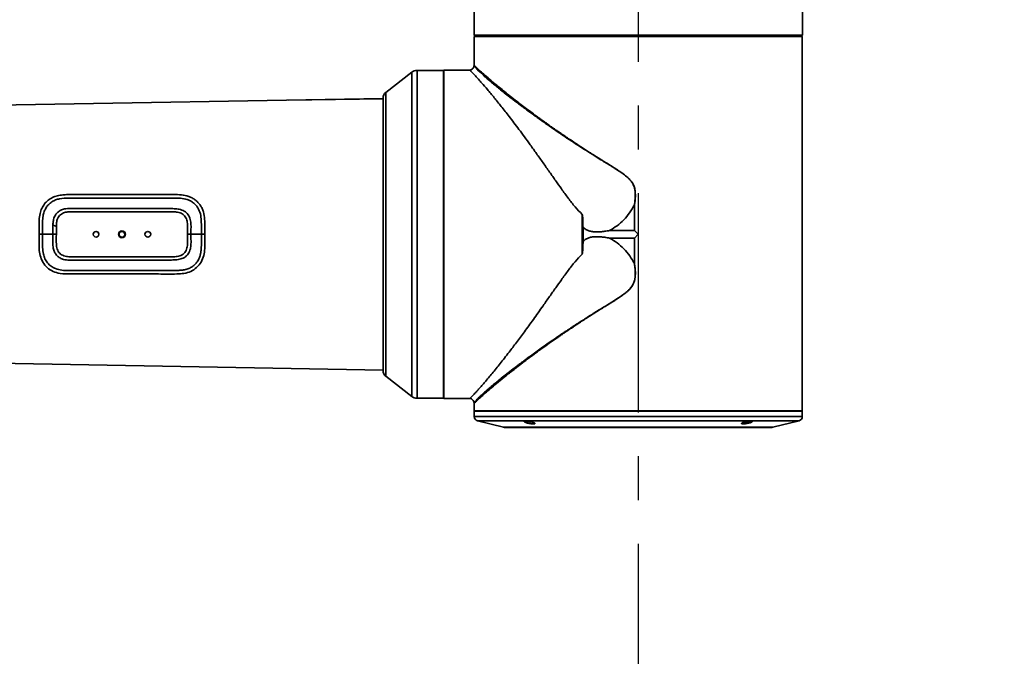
# Model space of a CAD drawing. Header units: millimetres. Extents: x 0 to 840, y 0 to 594.
# Tile 27 of 30: x 596 to 653, y 325 to 362. Entities that reach past the tile are written whole.
import ezdxf

# ---------------------------------------------------------------- set-up
doc = ezdxf.new("R2010")
doc.units = ezdxf.units.MM
doc.linetypes.add('CENTERX2', pattern=[20.32, 12.7, -2.54, 2.54, -2.54])
doc.layers.get('0').update_dxf_attribs({"lineweight": 18})
doc.layers.add('中心线层', color=6, linetype='CENTERX2', lineweight=25)
doc.layers.add('标注层', color=150, linetype='Continuous', lineweight=18)
doc.styles.add('SLDTEXTSTYLE1', font='txt', dxfattribs={"width": 0.7})
doc.dimstyles.new('SLDDIMSTYLE1', dxfattribs={"dimtxt": 7, "dimasz": 4, "dimexe": 0, "dimexo": 0.0625, "dimgap": 1.75, "dimtad": 0, "dimtih": 1, "dimtoh": 1, "dimdec": 0, "dimlfac": 10, "dimzin": 12, "dimdsep": 46, "dimtxsty": 'SLDTEXTSTYLE1', "dimcen": 0, "dimdle": 8, "dimadec": 0, "dimazin": 3, "dimtfac": 1, "dimtdec": 3, "dimtofl": 0, "dimtmove": 0, "dimatfit": 3, "dimfxl": 1, "dimfrac": 2, "dimtolj": 1, "dimarcsym": 0})

# ---------------------------------------------------------------- blocks, each defined once
blk = doc.blocks.new('SW_CENTERMARKSYMBOL_5')
at = {"layer": '中心线层', "color": 0}
blk.add_line((0, -0.1), (0, -186.85), dxfattribs=at)
blk = doc.blocks.new('*X35')
at = {"layer": '标注层', "linetype": 'Continuous'}
blk.add_hatch(color=0, dxfattribs=at).paths.add_polyline_path([(764.868, 503.173), (768.184, 505.508), (767.247, 506.457)], flags=0)
at = {"layer": '标注层', "color": 0, "linetype": 'Continuous'}
for q in [(764.868, 503.173), (798.162, 530.33)]:
    blk.add_line((792.387, 530.33), q, dxfattribs=at)
at = {"layer": '标注层', "color": 0, "insert": (808.016, 530.33), "char_height": 7, "width": 35.91508, "attachment_point": 5, "style": 'SLDTEXTSTYLE1'}
blk.add_mtext('%%C3736', dxfattribs=at)

msp = doc.modelspace()

# ---------------------------------------------------------------- linework, layer by layer
at = {"color": 7, "linetype": 'Continuous', "lineweight": 35}
for p, q in [((622.399, 368.719), (622.399, 360.713)), ((641.418, 360.983), (641.418, 368.719)), ((641.417, 360.983), (641.417, 360.713)), ((622.399, 360.713), (622.429, 360.683)), ((622.439, 360.654), (622.409, 360.624)), ((622.409, 360.624), (622.409, 360.354)), ((622.778, 360.683), (622.778, 360.654)), ((641.038, 360.654), (641.038, 360.683)), ((641.408, 360.624), (641.378, 360.654)), ((641.417, 360.713), (641.387, 360.683)), ((641.408, 360.354), (641.408, 360.624)), ((622.408, 360.354), (622.408, 358.963)), ((641.408, 338.934), (641.408, 360.354)), ((620.628, 358.664), (619.099, 358.664)), ((620.658, 358.673), (620.628, 358.643)), ((622.166, 358.673), (620.658, 358.673)), ((618.792, 358.558), (617.282, 357.384)), ((568.95, 356.19), (617.128, 357.031)), ((617.128, 357.009), (611.635, 356.935)), ((617.128, 357.071), (617.128, 356.051)), ((617.128, 356.051), (617.128, 341.268)), ((631.687, 349.383), (631.687, 350.866)), ((631.691, 350.866), (631.691, 349.381)), ((598.211, 349.164), (598.211, 349.628)), ((602.009, 348.999), (602.009, 348.999)), ((631.687, 349.383), (630.246, 349.383)), ((631.691, 349.381), (631.908, 349.164)), ((631.908, 349.164), (631.691, 348.947)), ((630.246, 348.944), (631.687, 348.944)), ((631.687, 347.461), (631.687, 348.944)), ((631.691, 348.947), (631.691, 347.462)), ((617.128, 341.296), (568.95, 342.137)), ((617.282, 340.944), (618.792, 339.769)), ((619.099, 339.664), (620.628, 339.664)), ((620.628, 339.684), (620.658, 339.654)), ((620.658, 339.654), (622.166, 339.654)), ((622.408, 339.363), (622.408, 338.934)), ((622.408, 338.934), (622.438, 338.904)), ((622.408, 338.904), (622.408, 338.599)), ((641.378, 338.904), (641.408, 338.934)), ((641.408, 338.599), (641.408, 338.904)), ((622.598, 338.356), (624.108, 337.979)), ((625.318, 338.322), (625.321, 338.326)), ((639.708, 337.979), (641.219, 338.356)), ((639.552, 337.962), (639.522, 337.965))]:
    msp.add_line(p, q, dxfattribs=at)
for points in [[(622.399, 360.713), (622.403, 360.713), (622.438, 360.713), (622.509, 360.713), (622.613, 360.713), (622.753, 360.713), (622.926, 360.713), (623.132, 360.713), (623.371, 360.713), (623.641, 360.713), (623.941, 360.713), (624.272, 360.713), (624.63, 360.713), (625.015, 360.713), (625.426, 360.713), (625.861, 360.713), (626.318, 360.713), (626.796, 360.713), (627.292, 360.713), (627.806, 360.713), (628.335, 360.713), (628.877, 360.713), (629.43, 360.713), (629.993, 360.713), (630.562, 360.713), (631.137, 360.713), (631.714, 360.713), (632.292, 360.713), (632.869, 360.713), (633.442, 360.713), (634.009, 360.713), (634.569, 360.713), (635.118, 360.713), (635.656, 360.713), (636.18, 360.713), (636.689, 360.713), (637.179, 360.713), (637.651, 360.713), (638.101, 360.713), (638.528, 360.713), (638.93, 360.713), (639.307, 360.713), (639.656, 360.713), (639.977, 360.713), (640.268, 360.713), (640.528, 360.713), (640.756, 360.713), (640.951, 360.713), (641.113, 360.713), (641.241, 360.713), (641.335, 360.713), (641.394, 360.713), (641.417, 360.713)], [(641.408, 360.624), (641.384, 360.624), (641.325, 360.624), (641.23, 360.624), (641.101, 360.624), (640.937, 360.624), (640.739, 360.624), (640.508, 360.624), (640.245, 360.624), (639.951, 360.624), (639.627, 360.624), (639.274, 360.624), (638.893, 360.624), (638.486, 360.624), (638.055, 360.624), (637.6, 360.624), (637.125, 360.624), (636.629, 360.624), (636.117, 360.624), (635.588, 360.624), (635.045, 360.624), (634.491, 360.624), (633.927, 360.624), (633.356, 360.624), (632.779, 360.624), (632.199, 360.624), (631.618, 360.624), (631.038, 360.624), (630.461, 360.624), (629.889, 360.624), (629.326, 360.624), (628.771, 360.624), (628.229, 360.624), (627.7, 360.624), (627.187, 360.624), (626.692, 360.624), (626.216, 360.624), (625.762, 360.624), (625.33, 360.624), (624.924, 360.624), (624.543, 360.624), (624.19, 360.624), (623.866, 360.624), (623.571, 360.624), (623.309, 360.624), (623.078, 360.624), (622.88, 360.624), (622.716, 360.624), (622.587, 360.624), (622.492, 360.624), (622.433, 360.624), (622.409, 360.624)], [(641.387, 360.683), (641.364, 360.683), (641.306, 360.683), (641.213, 360.683), (641.085, 360.683), (640.924, 360.683), (640.729, 360.683), (640.502, 360.683), (640.243, 360.683), (639.953, 360.683), (639.634, 360.683), (639.286, 360.683), (638.91, 360.683), (638.509, 360.683), (638.083, 360.683), (637.635, 360.683), (637.165, 360.683), (636.676, 360.683), (636.17, 360.683), (635.647, 360.683), (635.111, 360.683), (634.563, 360.683), (634.005, 360.683), (633.439, 360.683), (632.868, 360.683), (632.293, 360.683), (631.717, 360.683), (631.141, 360.683), (630.568, 360.683), (630.001, 360.683), (629.44, 360.683), (628.888, 360.683), (628.348, 360.683), (627.82, 360.683), (627.308, 360.683), (626.813, 360.683), (626.337, 360.683), (625.881, 360.683), (625.447, 360.683), (625.038, 360.683), (624.654, 360.683), (624.296, 360.683), (623.967, 360.683), (623.667, 360.683), (623.398, 360.683), (623.16, 360.683), (622.954, 360.683), (622.782, 360.683), (622.643, 360.683), (622.538, 360.683), (622.468, 360.683), (622.433, 360.683), (622.429, 360.683)], [(641.378, 360.654), (641.354, 360.654), (641.295, 360.654), (641.201, 360.654), (641.072, 360.654), (640.909, 360.654), (640.712, 360.654), (640.482, 360.654), (640.22, 360.654), (639.927, 360.654), (639.604, 360.654), (639.252, 360.654), (638.873, 360.654), (638.467, 360.654), (638.037, 360.654), (637.584, 360.654), (637.11, 360.654), (636.616, 360.654), (636.104, 360.654), (635.577, 360.654), (635.036, 360.654), (634.484, 360.654), (633.922, 360.654), (633.352, 360.654), (632.777, 360.654), (632.198, 360.654), (631.619, 360.654), (631.04, 360.654), (630.465, 360.654), (629.895, 360.654), (629.333, 360.654), (628.78, 360.654), (628.239, 360.654), (627.712, 360.654), (627.201, 360.654), (626.707, 360.654), (626.233, 360.654), (625.78, 360.654), (625.35, 360.654), (624.944, 360.654), (624.565, 360.654), (624.213, 360.654), (623.889, 360.654), (623.596, 360.654), (623.334, 360.654), (623.104, 360.654), (622.908, 360.654), (622.744, 360.654), (622.615, 360.654), (622.521, 360.654), (622.462, 360.654), (622.439, 360.654)], [(620.628, 357.441), (620.628, 357.71), (620.628, 357.947), (620.628, 358.152), (620.628, 358.322), (620.628, 358.459), (620.628, 358.561), (620.628, 358.629), (620.628, 358.661), (620.628, 358.664)], [(620.658, 358.673), (620.658, 358.671), (620.658, 358.642), (620.658, 358.577), (620.658, 358.478), (620.658, 358.345), (620.658, 358.177), (620.658, 357.976), (620.658, 357.743), (620.658, 357.478), (620.658, 357.182), (620.658, 356.856), (620.658, 356.503), (620.658, 356.122), (620.658, 355.715), (620.658, 355.284), (620.658, 354.83), (620.658, 354.356), (620.658, 353.862), (620.658, 353.351), (620.658, 352.825), (620.658, 352.285), (620.658, 351.733), (620.658, 351.172), (620.658, 350.604), (620.658, 350.03), (620.658, 349.453), (620.658, 348.875), (620.658, 348.298), (620.658, 347.724), (620.658, 347.155), (620.658, 346.594), (620.658, 346.043), (620.658, 345.503), (620.658, 344.976), (620.658, 344.465), (620.658, 343.972), (620.658, 343.497), (620.658, 343.044), (620.658, 342.613), (620.658, 342.206), (620.658, 341.825), (620.658, 341.471), (620.658, 341.146), (620.658, 340.85), (620.658, 340.585), (620.658, 340.351), (620.658, 340.15), (620.658, 339.983), (620.658, 339.849), (620.658, 339.75), (620.658, 339.686), (620.658, 339.656), (620.658, 339.654)], [(620.628, 339.664), (620.628, 339.664), (620.628, 339.685), (620.628, 339.741), (620.628, 339.832), (620.628, 339.958), (620.628, 340.118), (620.628, 340.312), (620.628, 340.539), (620.628, 340.798), (620.628, 341.088), (620.628, 341.408), (620.628, 341.757), (620.628, 342.133), (620.628, 342.536), (620.628, 342.963), (620.628, 343.414), (620.628, 343.885), (620.628, 344.377), (620.628, 344.886), (620.628, 345.411), (620.628, 345.95), (620.628, 346.501), (620.628, 347.062), (620.628, 347.63), (620.628, 348.205), (620.628, 348.783), (620.628, 349.362), (620.628, 349.941), (620.628, 350.517), (620.628, 351.087), (620.628, 351.651), (620.628, 352.205), (620.628, 352.748), (620.628, 353.278), (620.628, 353.792), (620.628, 354.29), (620.628, 354.768), (620.628, 355.225), (620.628, 355.66), (620.628, 356.07), (620.628, 356.455), (620.628, 356.813), (620.628, 357.142), (620.628, 357.441)], [(628.663, 350.309), (628.663, 350.023), (628.663, 349.737), (628.663, 349.451), (628.663, 349.164), (628.663, 348.877), (628.663, 348.59), (628.663, 348.304), (628.663, 348.019)], [(628.711, 349.567), (628.711, 349.466), (628.711, 349.365), (628.711, 349.265), (628.711, 349.164), (628.711, 349.063), (628.711, 348.962), (628.711, 348.861), (628.711, 348.761)], [(598.011, 349.164), (597.711, 349.164), (597.411, 349.164)], [(606.608, 349.164), (606.308, 349.164), (606.008, 349.164)], [(622.408, 338.934), (622.409, 338.934), (622.436, 338.934), (622.498, 338.934), (622.594, 338.934), (622.726, 338.934), (622.891, 338.934), (623.091, 338.934), (623.322, 338.934), (623.586, 338.934), (623.881, 338.934), (624.206, 338.934), (624.559, 338.934), (624.94, 338.934), (625.346, 338.934), (625.777, 338.934), (626.231, 338.934), (626.706, 338.934), (627.2, 338.934), (627.712, 338.934), (628.239, 338.934), (628.78, 338.934), (629.333, 338.934), (629.895, 338.934), (630.465, 338.934), (631.04, 338.934), (631.619, 338.934), (632.198, 338.934), (632.776, 338.934), (633.352, 338.934), (633.921, 338.934), (634.484, 338.934), (635.036, 338.934), (635.577, 338.934), (636.105, 338.934), (636.616, 338.934), (637.111, 338.934), (637.586, 338.934), (638.039, 338.934), (638.47, 338.934), (638.877, 338.934), (639.258, 338.934), (639.611, 338.934), (639.936, 338.934), (640.23, 338.934), (640.494, 338.934), (640.726, 338.934), (640.925, 338.934), (641.091, 338.934), (641.222, 338.934), (641.319, 338.934), (641.381, 338.934), (641.407, 338.934), (641.408, 338.934)], [(622.408, 338.904), (622.415, 338.904), (622.455, 338.904), (622.53, 338.904), (622.64, 338.904), (622.784, 338.904), (622.962, 338.904), (623.174, 338.904), (623.418, 338.904), (623.693, 338.904), (623.999, 338.904), (624.335, 338.904), (624.699, 338.904), (625.089, 338.904), (625.505, 338.904), (625.945, 338.904), (626.407, 338.904), (626.889, 338.904), (627.39, 338.904), (627.908, 338.904), (628.441, 338.904), (628.986, 338.904), (629.543, 338.904), (630.108, 338.904), (630.68, 338.904), (631.257, 338.904), (631.836, 338.904), (632.415, 338.904), (632.993, 338.904), (633.566, 338.904), (634.133, 338.904), (634.692, 338.904), (635.241, 338.904), (635.777, 338.904), (636.299, 338.904), (636.804, 338.904), (637.291, 338.904), (637.758, 338.904), (638.204, 338.904), (638.626, 338.904)], [(638.626, 338.904), (639.023, 338.904), (639.393, 338.904), (639.736, 338.904), (640.05, 338.904), (640.333, 338.904), (640.585, 338.904), (640.805, 338.904), (640.991, 338.904), (641.144, 338.904), (641.263, 338.904), (641.346, 338.904), (641.395, 338.904), (641.408, 338.904)], [(625.901, 338.229), (625.915, 338.214), (625.903, 338.197), (625.858, 338.188), (625.788, 338.188), (625.701, 338.197), (625.605, 338.213), (625.508, 338.235), (625.421, 338.261), (625.403, 338.268), (625.374, 338.279), (625.353, 338.289), (625.334, 338.3), (625.316, 338.319)], [(624.23, 337.964), (624.248, 337.964), (624.301, 337.964), (624.39, 337.964), (624.514, 337.964), (624.673, 337.964), (624.865, 337.964), (625.091, 337.964), (625.348, 337.964), (625.635, 337.964), (625.952, 337.964), (626.296, 337.964), (626.667, 337.964), (627.062, 337.964), (627.48, 337.964), (627.919, 337.964), (628.376, 337.964), (628.849, 337.964), (629.337, 337.964), (629.837, 337.964), (630.346, 337.964), (630.863, 337.964), (631.384, 337.964), (631.908, 337.964), (632.432, 337.964), (632.954, 337.964), (633.471, 337.964), (633.98, 337.964), (634.48, 337.964), (634.968, 337.964), (635.441, 337.964), (635.898, 337.964), (636.337, 337.964), (636.754, 337.964), (637.15, 337.964), (637.52, 337.964), (637.865, 337.964), (638.182, 337.964), (638.469, 337.964), (638.726, 337.964), (638.951, 337.964), (639.144, 337.964), (639.302, 337.964), (639.426, 337.964), (639.516, 337.964), (639.569, 337.964), (639.587, 337.964)]]:
    msp.add_lwpolyline(points, dxfattribs=at)
at = {"color": 8, "linetype": 'Continuous', "lineweight": 35}
for points in [[(619.099, 339.664), (619.099, 339.67), (619.099, 339.709), (619.099, 339.782), (619.099, 339.891), (619.099, 340.034), (619.099, 340.211), (619.099, 340.422), (619.099, 340.665), (619.099, 340.939), (619.099, 341.244), (619.099, 341.579), (619.099, 341.942), (619.099, 342.331), (619.099, 342.747), (619.099, 343.186), (619.099, 343.647), (619.099, 344.129), (619.099, 344.629), (619.099, 345.146), (619.099, 345.679), (619.099, 346.224), (619.099, 346.78), (619.099, 347.345), (619.099, 347.917), (619.099, 348.494), (619.099, 349.073), (619.099, 349.652), (619.099, 350.229), (619.099, 350.803), (619.099, 351.37), (619.099, 351.929), (619.099, 352.478), (619.099, 353.015), (619.099, 353.537), (619.099, 354.043), (619.099, 354.531), (619.099, 354.999), (619.099, 355.445), (619.099, 355.868), (619.099, 356.266), (619.099, 356.637), (619.099, 356.981), (619.099, 357.295), (619.099, 357.58), (619.099, 357.833), (619.099, 358.054), (619.099, 358.241), (619.099, 358.395), (619.099, 358.515), (619.099, 358.6), (619.099, 358.649), (619.099, 358.664)], [(622.942, 358.377), (622.752, 358.555), (622.609, 358.699), (622.588, 358.721), (622.568, 358.742), (622.548, 358.764), (622.528, 358.786), (622.509, 358.807), (622.491, 358.828), (622.458, 358.867), (622.439, 358.891), (622.43, 358.903), (622.428, 358.906), (622.428, 358.907), (622.427, 358.907), (622.427, 358.907), (622.427, 358.907), (622.427, 358.907), (622.427, 358.907), (622.427, 358.907), (622.41, 358.931), (622.407, 358.936)], [(618.792, 357.35), (618.792, 357.618), (618.792, 357.854), (618.792, 358.057), (618.792, 358.227), (618.792, 358.362), (618.792, 358.462), (618.792, 358.527), (618.792, 358.557), (618.792, 358.558)], [(617.282, 357.384), (617.282, 357.372), (617.282, 357.325), (617.282, 357.243), (617.282, 357.126), (617.282, 356.976), (617.282, 356.791), (617.282, 356.575), (617.282, 356.326)], [(618.792, 339.769), (618.792, 339.777), (618.792, 339.819), (618.792, 339.896), (618.792, 340.009), (618.792, 340.156), (618.792, 340.337), (618.792, 340.552), (618.792, 340.799), (618.792, 341.079), (618.792, 341.388), (618.792, 341.728), (618.792, 342.095), (618.792, 342.49), (618.792, 342.909), (618.792, 343.353), (618.792, 343.818), (618.792, 344.304), (618.792, 344.808), (618.792, 345.329), (618.792, 345.864), (618.792, 346.412), (618.792, 346.97), (618.792, 347.537), (618.792, 348.109), (618.792, 348.686), (618.792, 349.265), (618.792, 349.843), (618.792, 350.418), (618.792, 350.989), (618.792, 351.553), (618.792, 352.108), (618.792, 352.651), (618.792, 353.182), (618.792, 353.697), (618.792, 354.195), (618.792, 354.674), (618.792, 355.132), (618.792, 355.567), (618.792, 355.978), (618.792, 356.363), (618.792, 356.721), (618.792, 357.05), (618.792, 357.35)], [(617.282, 356.326), (617.282, 356.047), (617.282, 355.739), (617.282, 355.402), (617.282, 355.038), (617.282, 354.65), (617.282, 354.238), (617.282, 353.804), (617.282, 353.35), (617.282, 352.878), (617.282, 352.391), (617.282, 351.889), (617.282, 351.376), (617.282, 350.854), (617.282, 350.324), (617.282, 349.789), (617.282, 349.252), (617.282, 348.714), (617.282, 348.178), (617.282, 347.647), (617.282, 347.122), (617.282, 346.605), (617.282, 346.1), (617.282, 345.607), (617.282, 345.13), (617.282, 344.67), (617.282, 344.23), (617.282, 343.81), (617.282, 343.414), (617.282, 343.042), (617.282, 342.696), (617.282, 342.378), (617.282, 342.089), (617.282, 341.831), (617.282, 341.604), (617.282, 341.409), (617.282, 341.247), (617.282, 341.119), (617.282, 341.026), (617.282, 340.967), (617.282, 340.944), (617.282, 340.944)], [(622.408, 338.599), (622.415, 338.599), (622.455, 338.599), (622.53, 338.599), (622.64, 338.599), (622.784, 338.599), (622.962, 338.599), (623.174, 338.599), (623.418, 338.599), (623.693, 338.599), (623.999, 338.599), (624.335, 338.599), (624.699, 338.599), (625.089, 338.599), (625.505, 338.599), (625.945, 338.599), (626.407, 338.599), (626.889, 338.599), (627.39, 338.599), (627.908, 338.599), (628.441, 338.599), (628.986, 338.599), (629.543, 338.599), (630.108, 338.599), (630.68, 338.599), (631.257, 338.599), (631.836, 338.599), (632.415, 338.599), (632.993, 338.599), (633.566, 338.599), (634.133, 338.599), (634.692, 338.599), (635.241, 338.599), (635.777, 338.599), (636.299, 338.599), (636.804, 338.599), (637.291, 338.599), (637.758, 338.599), (638.204, 338.599), (638.626, 338.599)], [(622.598, 338.356), (622.599, 338.356), (622.625, 338.356), (622.687, 338.356), (622.784, 338.356), (622.915, 338.356), (623.08, 338.356), (623.279, 338.356), (623.511, 338.356), (623.774, 338.356), (624.069, 338.356), (624.393, 338.356), (624.745, 338.356), (625.125, 338.356), (625.531, 338.356), (625.96, 338.356), (626.413, 338.356), (626.886, 338.356), (627.378, 338.356), (627.887, 338.356), (628.412, 338.356), (628.95, 338.356), (629.499, 338.356), (630.057, 338.356), (630.622, 338.356), (631.192, 338.356), (631.765, 338.356), (632.338, 338.356), (632.91, 338.356), (633.478, 338.356), (634.04, 338.356), (634.594, 338.356), (635.138, 338.356), (635.669, 338.356), (636.186, 338.356), (636.687, 338.356), (637.17, 338.356), (637.633, 338.356), (638.074, 338.356), (638.492, 338.356), (638.885, 338.356), (639.251, 338.356), (639.59, 338.356), (639.899, 338.356), (640.178, 338.356), (640.426, 338.356), (640.641, 338.356), (640.823, 338.356), (640.972, 338.356), (641.086, 338.356), (641.165, 338.356), (641.209, 338.356), (641.219, 338.356)], [(638.626, 338.599), (639.023, 338.599), (639.393, 338.599), (639.736, 338.599), (640.05, 338.599), (640.333, 338.599), (640.585, 338.599), (640.805, 338.599), (640.991, 338.599), (641.144, 338.599), (641.263, 338.599), (641.346, 338.599), (641.395, 338.599), (641.408, 338.599)], [(639.708, 337.979), (639.708, 337.979), (639.686, 337.979), (639.628, 337.979), (639.535, 337.979), (639.407, 337.979), (639.245, 337.979), (639.05, 337.979), (638.822, 337.979), (638.562, 337.979), (638.272, 337.979), (637.953, 337.979), (637.607, 337.979), (637.234, 337.979), (636.838, 337.979), (636.418, 337.979), (635.978, 337.979), (635.52, 337.979), (635.045, 337.979), (634.555, 337.979), (634.054, 337.979), (633.543, 337.979), (633.024, 337.979), (632.501, 337.979), (631.974, 337.979), (631.448, 337.979), (630.923, 337.979), (630.403, 337.979), (629.89, 337.979), (629.386, 337.979), (628.893, 337.979), (628.414, 337.979), (627.951, 337.979), (627.507, 337.979), (627.082, 337.979), (626.679, 337.979), (626.301, 337.979), (625.947, 337.979), (625.621, 337.979), (625.324, 337.979), (625.057, 337.979), (624.821, 337.979), (624.617, 337.979), (624.447, 337.979), (624.31, 337.979), (624.209, 337.979), (624.142, 337.979), (624.111, 337.979), (624.108, 337.979)], [(624.263, 337.965), (624.268, 337.965), (624.304, 337.965), (624.375, 337.965), (624.481, 337.965), (624.622, 337.965), (624.796, 337.965), (625.004, 337.965), (625.245, 337.965), (625.516, 337.965), (625.817, 337.965), (626.146, 337.965), (626.503, 337.965), (626.884, 337.965), (627.289, 337.965), (627.716, 337.965), (628.162, 337.965), (628.625, 337.965), (629.104, 337.965), (629.596, 337.965), (630.098, 337.965), (630.609, 337.965), (631.127, 337.965), (631.647, 337.965), (632.169, 337.965), (632.69, 337.965), (633.207, 337.965), (633.718, 337.965), (634.221, 337.965), (634.713, 337.965), (635.192, 337.965), (635.655, 337.965), (636.101, 337.965), (636.528, 337.965), (636.933, 337.965), (637.314, 337.965), (637.67, 337.965), (638, 337.965), (638.301, 337.965), (638.572, 337.965), (638.812, 337.965), (639.02, 337.965), (639.195, 337.965), (639.336, 337.965), (639.442, 337.965), (639.513, 337.965), (639.549, 337.965), (639.553, 337.965)]]:
    msp.add_lwpolyline(points, dxfattribs=at)
at = {"color": 7, "linetype": 'Continuous', "lineweight": 35}
for centre, radius in [((600.509, 349.164), 0.165), ((602.009, 349.164), 0.2), ((602.009, 349.164), 0.165), ((603.509, 349.164), 0.165)]:
    msp.add_circle(centre, radius, dxfattribs=at)
at = {"color": 7, "linetype": 'CENTERX2', "lineweight": 18}
msp.add_arc((631.908, 371.964), 186.8, 95, 85, dxfattribs=at)
at = {"color": 7, "linetype": 'Continuous', "lineweight": 35}
for centre, radius, start, end in [((641.418, 361.105), 0.122, 269.8988, 270.1458), ((622.409, 360.416), 0.0622, 269.6739, 270.1582), ((641.408, 360.232), 0.122, 89.8878, 90.1348), ((619.099, 358.164), 0.5, 90, 127.875), ((617.528, 357.068), 0.4, 127.875, 180), ((732.746, 349.271), 134.736, 179.81797, 180.04576), ((617.528, 341.259), 0.4, 180, 232.125), ((619.099, 340.164), 0.5, 232.125, 270), ((622.658, 338.599), 0.25, 180, 255.9638), ((641.158, 338.599), 0.25, 284.0362, 360), ((624.23, 338.464), 0.5, 255.9638, 270), ((639.587, 338.464), 0.5, 270, 284.0362)]:
    msp.add_arc(centre, radius, start, end, dxfattribs=at)
for points, knots in [([(622.407, 358.94), (622.4, 358.908), (622.386, 358.845), (622.33, 358.765), (622.256, 358.703), (622.195, 358.683), (622.164, 358.673)], [0, 0, 0, 0, 0.0970803, 0.1920944, 0.2868753, 0.383076, 0.383076, 0.383076, 0.383076]), ([(622.166, 358.673), (622.17, 358.669), (622.179, 358.661), (622.245, 358.594), (622.347, 358.489), (622.484, 358.343), (622.651, 358.161), (622.877, 357.905), (623.179, 357.553), (623.556, 357.099), (623.978, 356.574), (624.364, 356.08), (624.712, 355.625), (625.006, 355.233), (625.323, 354.805), (625.661, 354.341), (626.02, 353.84), (626.394, 353.313), (626.765, 352.783), (627.12, 352.277), (627.478, 351.772), (627.847, 351.266), (628.236, 350.759), (628.524, 350.456), (628.663, 350.309)], [0, 0, 0, 0, 0.431454, 0.87257, 1.325114, 1.747995, 2.187554, 2.644704, 3.289932, 3.973113, 4.615954, 5.304738, 5.694813, 6.104903, 6.535085, 6.985427, 7.455987, 7.946816, 8.427918, 8.870626, 9.275006, 9.741211, 10.183778, 10.602385, 10.602385, 10.602385, 10.602385]), ([(622.408, 358.966), (622.408, 358.961), (622.408, 358.95), (622.407, 358.939), (622.406, 358.933)], [0, 0, 0, 0, 0.01650862, 0.03301386, 0.03301386, 0.03301386, 0.03301386]), ([(631.684, 350.863), (631.69, 350.901), (631.707, 351.005), (631.725, 351.156), (631.739, 351.33), (631.741, 351.487), (631.732, 351.64), (631.708, 351.807), (631.663, 351.957), (631.597, 352.092), (631.541, 352.182), (631.478, 352.265), (631.409, 352.344), (631.329, 352.422), (631.215, 352.524), (631.051, 352.651), (630.822, 352.811), (630.584, 352.966), (630.342, 353.118), (630.099, 353.269), (629.763, 353.475), (629.349, 353.732), (628.874, 354.032), (628.393, 354.34), (627.9, 354.663), (627.394, 355.002), (626.859, 355.369), (626.322, 355.745), (625.812, 356.111), (625.455, 356.373), (625.224, 356.545), (625.096, 356.64), (624.975, 356.732), (624.86, 356.819), (624.752, 356.901), (624.649, 356.979), (624.469, 357.119), (624.227, 357.308), (623.944, 357.533), (623.694, 357.735), (623.466, 357.923), (623.26, 358.097), (623.084, 358.249), (622.987, 358.336), (622.942, 358.377)], [0, 0, 0, 0, 0.096209, 0.265662, 0.382189, 0.532641, 0.660121, 0.764484, 0.956462, 1.049024, 1.140086, 1.222504, 1.310197, 1.403509, 1.502735, 1.693469, 1.926618, 2.202926, 2.409514, 2.651491, 2.92908, 3.413985, 3.899202, 4.384286, 4.914349, 5.466097, 6.03854, 6.717111, 7.338893, 7.904003, 8.081643, 8.252944, 8.417938, 8.576658, 8.729142, 8.875425, 9.015549, 9.516869, 9.972291, 10.382849, 10.806765, 11.242404, 11.632995, 11.979795, 11.979795, 11.979795, 11.979795]), ([(622.942, 358.377), (622.942, 358.377), (622.942, 358.377), (622.942, 358.377), (622.942, 358.377), (622.942, 358.377), (622.943, 358.376), (622.947, 358.375), (622.962, 358.369), (622.991, 358.357), (623.047, 358.335), (623.092, 358.317), (623.122, 358.305)], [0, 0, 0, 0, 0.0000061, 0.0000187, 0.0000607, 0.000216, 0.0008088, 0.0031271, 0.0122917, 0.0487302, 0.0972317, 0.1942016, 0.1942016, 0.1942016, 0.1942016]), ([(623.122, 358.305), (623.187, 358.249), (623.318, 358.135), (623.547, 357.94), (623.806, 357.724), (624.097, 357.486), (624.422, 357.226), (624.745, 356.972), (625.061, 356.727), (625.364, 356.497), (625.681, 356.259), (625.945, 356.064), (626.146, 355.916), (626.288, 355.813), (626.437, 355.706), (626.592, 355.594), (626.754, 355.479), (626.923, 355.36), (627.098, 355.238), (627.287, 355.107), (627.499, 354.96), (627.745, 354.793), (628.027, 354.603), (628.32, 354.408), (628.599, 354.226), (628.85, 354.063), (629.074, 353.918), (629.349, 353.744), (629.627, 353.569), (629.954, 353.366), (630.247, 353.183), (630.542, 352.997), (630.801, 352.829), (631.055, 352.653), (631.279, 352.477), (631.458, 352.297), (631.569, 352.148), (631.641, 352.009), (631.689, 351.881), (631.739, 351.664), (631.753, 351.32), (631.713, 351.029), (631.691, 350.866)], [0, 0, 0, 0, 0.440786, 0.899624, 1.376892, 1.872934, 2.388052, 2.922516, 3.318447, 3.730606, 4.159049, 4.56728, 4.73634, 4.911082, 5.091508, 5.277617, 5.469413, 5.666895, 5.870066, 6.075576, 6.315712, 6.590475, 6.899863, 7.243876, 7.54401, 7.791763, 8.039591, 8.24972, 8.649463, 8.896336, 9.251561, 9.541821, 9.793962, 10.043229, 10.332097, 10.520989, 10.689389, 10.803272, 10.919062, 11.038552, 11.369567, 11.788166, 11.788166, 11.788166, 11.788166]), ([(597.211, 349.164), (597.211, 349.3), (597.211, 349.572), (597.208, 349.978), (597.252, 350.348), (597.359, 350.667), (597.515, 350.927), (597.727, 351.144), (597.986, 351.305), (598.275, 351.407), (598.578, 351.456), (598.88, 351.465), (599.47, 351.462), (600.477, 351.465), (601.903, 351.463), (603.458, 351.464), (604.495, 351.464), (605.014, 351.464)], [0, 0, 0, 0, 0.406858, 0.813661, 1.219963, 1.524661, 1.829214, 2.133688, 2.43819, 2.74283, 3.047687, 3.352756, 3.648843, 4.813297, 6.365898, 7.918502, 9.471096, 9.471096, 9.471096, 9.471096]), ([(597.411, 349.164), (597.411, 349.285), (597.411, 349.526), (597.408, 349.882), (597.431, 350.202), (597.501, 350.477), (597.607, 350.704), (597.759, 350.899), (597.948, 351.053), (598.163, 351.16), (598.496, 351.256), (598.953, 351.267), (599.505, 351.263), (600.04, 351.264), (600.548, 351.264), (601.166, 351.264), (601.868, 351.264), (602.646, 351.264), (603.332, 351.264), (603.916, 351.264), (604.349, 351.264), (604.648, 351.264), (604.833, 351.264), (604.942, 351.264), (604.992, 351.264), (605.004, 351.264), (605.008, 351.264), (605.009, 351.264), (605.009, 351.264), (605.009, 351.264)], [0, 0, 0, 0, 0.364323, 0.720984, 1.069716, 1.326188, 1.578228, 1.825894, 2.069266, 2.308424, 2.543432, 3.103734, 3.664275, 4.199305, 4.706898, 5.187064, 6.050368, 6.807827, 7.519913, 8.103469, 8.558491, 8.815428, 9.000044, 9.112734, 9.141649, 9.149268, 9.151404, 9.152056, 9.152432, 9.152432, 9.152432, 9.152432]), ([(605.009, 351.264), (605.142, 351.263), (605.406, 351.263), (605.734, 351.205), (605.977, 351.103), (606.143, 350.998), (606.288, 350.865), (606.444, 350.656), (606.567, 350.349), (606.611, 349.956), (606.607, 349.56), (606.608, 349.296), (606.608, 349.164)], [0, 0, 0, 0, 0.394442, 0.788024, 0.985083, 1.182112, 1.37913, 1.576154, 1.969172, 2.363062, 2.757565, 3.152116, 3.152116, 3.152116, 3.152116]), ([(605.014, 351.464), (605.159, 351.463), (605.45, 351.462), (605.81, 351.392), (606.075, 351.278), (606.258, 351.163), (606.418, 351.019), (606.551, 350.851), (606.656, 350.663), (606.755, 350.394), (606.81, 350.035), (606.808, 349.6), (606.808, 349.309), (606.808, 349.164)], [0, 0, 0, 0, 0.433002, 0.865163, 1.081568, 1.297948, 1.514316, 1.730696, 1.947096, 2.163534, 2.595885, 3.028951, 3.46213, 3.46213, 3.46213, 3.46213]), ([(630.246, 349.383), (630.395, 349.471), (630.695, 349.648), (631.085, 349.998), (631.428, 350.4), (631.598, 350.708), (631.684, 350.863)], [0, 0, 0, 0, 0.520572, 1.041926, 1.566257, 2.09614, 2.09614, 2.09614, 2.09614]), ([(631.687, 350.866), (631.686, 350.866), (631.686, 350.866), (631.685, 350.865), (631.684, 350.864), (631.684, 350.863)], [0, 0, 0, 0, 0.000914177, 0.001997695, 0.004852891, 0.004852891, 0.004852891, 0.004852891]), ([(631.687, 350.866), (631.687, 350.866), (631.689, 350.866), (631.691, 350.866), (631.691, 350.866)], [0, 0, 0, 0, 0.00232347, 0.004645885, 0.004645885, 0.004645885, 0.004645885]), ([(598.011, 349.699), (598.016, 349.788), (598.025, 349.966), (598.107, 350.222), (598.266, 350.441), (598.495, 350.587), (598.81, 350.67), (599.206, 350.662), (599.672, 350.665), (600.153, 350.664), (600.977, 350.664), (602.057, 350.665), (603.392, 350.661), (604.328, 350.672), (604.95, 350.653), (605.258, 350.64), (605.508, 350.572), (605.685, 350.468), (605.838, 350.329), (605.964, 350.097), (606.014, 349.787), (606.007, 349.476), (606.008, 349.268), (606.008, 349.164)], [0, 0, 0, 0, 0.266443, 0.532037, 0.796995, 1.062375, 1.328704, 1.76404, 2.245936, 2.727393, 3.208507, 4.719441, 5.968376, 7.217132, 7.528288, 7.836299, 8.141601, 8.294768, 8.448531, 8.756642, 9.067427, 9.3795, 9.691686, 9.691686, 9.691686, 9.691686]), ([(598.211, 349.628), (598.211, 349.655), (598.211, 349.713), (598.216, 349.802), (598.231, 349.91), (598.262, 350.027), (598.318, 350.15), (598.396, 350.256), (598.534, 350.371), (598.747, 350.451), (599.011, 350.467), (599.24, 350.463), (599.442, 350.464), (599.588, 350.464), (599.717, 350.464), (599.834, 350.464), (600.009, 350.464), (600.253, 350.464), (600.622, 350.464), (601.113, 350.464), (601.74, 350.464), (602.355, 350.464), (602.904, 350.464), (603.33, 350.464), (603.697, 350.464), (604.003, 350.464), (604.249, 350.464), (604.448, 350.464), (604.575, 350.464), (604.642, 350.464), (604.654, 350.464), (604.661, 350.464), (604.694, 350.464), (604.756, 350.464), (604.857, 350.464), (604.956, 350.464), (605.063, 350.464), (605.176, 350.456), (605.307, 350.433), (605.439, 350.386), (605.551, 350.319), (605.645, 350.23), (605.719, 350.119), (605.769, 349.992), (605.798, 349.855), (605.809, 349.729), (605.808, 349.617), (605.808, 349.507), (605.808, 349.393), (605.808, 349.274), (605.808, 349.2), (605.808, 349.164)], [0, 0, 0, 0, 0.081067, 0.174393, 0.267161, 0.407639, 0.536939, 0.669385, 0.800826, 1.069422, 1.334398, 1.589935, 1.758616, 1.938216, 2.02921, 2.146399, 2.289782, 2.553967, 2.877089, 3.399595, 4.026875, 4.75893, 5.245926, 5.672696, 6.039242, 6.345565, 6.591665, 6.777538, 6.942, 6.972664, 6.978083, 6.978861, 6.993075, 7.07848, 7.163884, 7.295858, 7.376816, 7.484788, 7.636154, 7.773725, 7.901964, 8.026342, 8.158505, 8.299743, 8.432348, 8.577309, 8.678003, 8.769466, 8.907998, 9.018069, 9.128108, 9.128108, 9.128108, 9.128108]), ([(628.663, 350.309), (628.665, 350.306), (628.67, 350.3), (628.674, 350.286), (628.678, 350.259), (628.687, 350.205), (628.695, 350.096), (628.707, 349.878), (628.709, 349.691), (628.711, 349.567)], [0, 0, 0, 0, 0.0098501, 0.0218295, 0.0436626, 0.0919499, 0.1869485, 0.3733471, 0.7461253, 0.7461253, 0.7461253, 0.7461253]), ([(598.011, 349.699), (598.027, 349.696), (598.061, 349.689), (598.11, 349.663), (598.159, 349.637), (598.194, 349.631), (598.211, 349.628)], [0, 0, 0, 0, 0.0490652, 0.1067611, 0.1642819, 0.2129767, 0.2129767, 0.2129767, 0.2129767]), ([(630.246, 349.383), (630.155, 349.367), (629.978, 349.336), (629.713, 349.306), (629.472, 349.299), (629.251, 349.313), (629.054, 349.356), (628.868, 349.44), (628.764, 349.524), (628.711, 349.567)], [0, 0, 0, 0, 0.277466, 0.538379, 0.799342, 1.000594, 1.201628, 1.402706, 1.604125, 1.604125, 1.604125, 1.604125]), ([(606.808, 349.164), (606.808, 349.026), (606.807, 348.749), (606.811, 348.336), (606.759, 347.926), (606.61, 347.542), (606.352, 347.221), (606.003, 346.998), (605.602, 346.884), (604.971, 346.851), (604.127, 346.868), (603.069, 346.862), (602.167, 346.864), (601.419, 346.864), (600.826, 346.864), (600.232, 346.864), (599.638, 346.864), (599.037, 346.864), (598.491, 346.864), (598.022, 346.996), (597.67, 347.218), (597.41, 347.54), (597.26, 347.925), (597.208, 348.335), (597.211, 348.749), (597.211, 349.025), (597.211, 349.164)], [0, 0, 0, 0, 0.413315, 0.826568, 1.239264, 1.651347, 2.063045, 2.474763, 2.886961, 3.29988, 4.360114, 5.41254, 6.464969, 7.056958, 7.648943, 8.240932, 8.832922, 9.424924, 10.042101, 10.454639, 10.866673, 11.2787, 11.691134, 12.104194, 12.517806, 12.931482, 12.931482, 12.931482, 12.931482]), ([(597.411, 349.164), (597.378, 349.164), (597.312, 349.164), (597.245, 349.164), (597.211, 349.164)], [0, 0, 0, 0, 0.1000407, 0.1999994, 0.1999994, 0.1999994, 0.1999994]), ([(605.369, 347.077), (605.32, 347.073), (605.202, 347.062), (605.017, 347.064), (604.845, 347.064), (604.685, 347.064), (604.369, 347.064), (603.69, 347.064), (602.356, 347.064), (601.111, 347.064), (600.129, 347.064), (599.725, 347.064), (599.321, 347.064), (598.925, 347.062), (598.534, 347.071), (598.187, 347.15), (597.903, 347.301), (597.692, 347.498), (597.541, 347.742), (597.442, 348.045), (597.407, 348.395), (597.411, 348.779), (597.411, 349.035), (597.411, 349.164)], [0, 0, 0, 0, 0.147666, 0.354591, 0.556101, 0.663094, 0.833354, 1.502247, 2.696695, 4.829638, 5.2336, 5.637578, 6.041535, 6.441929, 6.82612, 7.209499, 7.497077, 7.784558, 8.072144, 8.35995, 8.743829, 9.128193, 9.512597, 9.512597, 9.512597, 9.512597]), ([(604.651, 347.665), (603.974, 347.664), (602.619, 347.662), (601.13, 347.663), (600.181, 347.663), (599.775, 347.663), (599.37, 347.665), (598.987, 347.656), (598.665, 347.685), (598.421, 347.782), (598.246, 347.914), (598.119, 348.092), (598.035, 348.32), (598.006, 348.585), (598.012, 348.874), (598.011, 349.067), (598.011, 349.164)], [0, 0, 0, 0, 2.032404, 4.064205, 4.470837, 4.877694, 5.284838, 5.683384, 6.029723, 6.246342, 6.462436, 6.678316, 6.894481, 7.183178, 7.472844, 7.762694, 7.762694, 7.762694, 7.762694]), ([(598.211, 349.164), (598.177, 349.164), (598.109, 349.164), (598.044, 349.164), (598.011, 349.164)], [0, 0, 0, 0, 0.0999621, 0.1999994, 0.1999994, 0.1999994, 0.1999994]), ([(605.808, 349.164), (605.815, 348.971), (605.825, 348.682), (605.778, 348.343), (605.696, 348.167), (605.606, 348.054), (605.491, 347.967), (605.313, 347.889), (604.963, 347.846), (604.657, 347.864), (604.434, 347.864), (604.369, 347.864), (604.153, 347.864), (603.351, 347.864), (601.603, 347.864), (600.008, 347.863), (599.011, 347.864), (598.981, 347.864), (598.861, 347.867), (598.692, 347.894), (598.517, 347.974), (598.405, 348.062), (598.318, 348.175), (598.239, 348.351), (598.195, 348.687), (598.204, 348.973), (598.211, 349.164)], [0, 0, 0, 0, 0.578831, 0.867272, 1.015775, 1.156035, 1.296044, 1.444829, 1.733323, 2.342693, 2.364746, 2.404443, 2.536767, 3.01314, 4.812786, 7.782614, 7.80099, 7.803337, 7.875004, 8.160769, 8.308029, 8.446857, 8.585795, 8.732949, 9.018736, 9.592122, 9.592122, 9.592122, 9.592122]), ([(606.008, 349.164), (606.008, 349.06), (606.007, 348.853), (606.014, 348.543), (605.966, 348.234), (605.841, 348.002), (605.69, 347.862), (605.515, 347.757), (605.266, 347.688), (604.959, 347.674), (604.754, 347.668), (604.651, 347.665)], [0, 0, 0, 0, 0.311167, 0.622226, 0.932047, 1.239183, 1.392427, 1.54506, 1.849199, 2.155946, 2.465908, 2.465908, 2.465908, 2.465908]), ([(606.608, 349.164), (606.608, 349.086), (606.608, 348.904), (606.609, 348.592), (606.606, 348.329), (606.582, 348.142), (606.567, 348.053), (606.546, 347.963), (606.518, 347.871), (606.483, 347.779), (606.433, 347.674), (606.355, 347.548), (606.263, 347.44), (606.175, 347.36), (606.109, 347.31), (606.029, 347.258), (605.935, 347.207), (605.827, 347.163), (605.739, 347.135), (605.668, 347.117), (605.611, 347.104), (605.549, 347.093), (605.499, 347.086), (605.47, 347.083), (605.456, 347.081), (605.438, 347.079), (605.418, 347.077), (605.402, 347.076), (605.387, 347.074), (605.377, 347.076), (605.369, 347.077)], [0, 0, 0, 0, 0.232001, 0.542128, 0.930175, 1.017193, 1.10734, 1.200603, 1.296995, 1.396499, 1.496942, 1.646729, 1.845772, 1.923175, 2.00607, 2.094444, 2.210808, 2.327155, 2.443525, 2.488178, 2.54638, 2.61812, 2.676769, 2.694842, 2.705412, 2.720403, 2.749064, 2.762989, 2.770889, 2.793154, 2.793154, 2.793154, 2.793154]), ([(606.008, 349.164), (605.975, 349.164), (605.908, 349.164), (605.841, 349.164), (605.808, 349.164)], [0, 0, 0, 0, 0.1003891, 0.1999934, 0.1999934, 0.1999934, 0.1999934]), ([(606.808, 349.164), (606.775, 349.164), (606.708, 349.164), (606.641, 349.164), (606.608, 349.164)], [0, 0, 0, 0, 0.1000081, 0.200017, 0.200017, 0.200017, 0.200017]), ([(628.711, 348.761), (628.764, 348.803), (628.868, 348.888), (629.054, 348.971), (629.251, 349.014), (629.472, 349.029), (629.713, 349.021), (629.978, 348.992), (630.154, 348.961), (630.246, 348.944)], [0, 0, 0, 0, 0.201421, 0.4025, 0.603535, 0.804789, 1.065665, 1.326494, 1.604137, 1.604137, 1.604137, 1.604137]), ([(631.691, 349.381), (631.691, 349.381), (631.69, 349.382), (631.688, 349.383), (631.687, 349.383), (631.687, 349.383)], [0, 0, 0, 0, 0.002313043, 0.004245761, 0.005303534, 0.005303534, 0.005303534, 0.005303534]), ([(628.663, 348.019), (628.665, 348.021), (628.675, 348.037), (628.689, 348.164), (628.707, 348.405), (628.71, 348.636), (628.711, 348.761)], [0, 0, 0, 0, 0.0076508, 0.0566047, 0.3729114, 0.7458184, 0.7458184, 0.7458184, 0.7458184]), ([(630.246, 348.944), (630.396, 348.856), (630.697, 348.678), (631.087, 348.326), (631.429, 347.925), (631.599, 347.618), (631.684, 347.465)], [0, 0, 0, 0, 0.522696, 1.046011, 1.570273, 2.095861, 2.095861, 2.095861, 2.095861]), ([(631.687, 348.944), (631.687, 348.944), (631.689, 348.945), (631.69, 348.946), (631.691, 348.946), (631.691, 348.947)], [0, 0, 0, 0, 0.001736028, 0.004000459, 0.00530237, 0.00530237, 0.00530237, 0.00530237]), ([(622.166, 339.654), (622.169, 339.657), (622.173, 339.661), (622.21, 339.698), (622.269, 339.758), (622.35, 339.842), (622.449, 339.947), (622.564, 340.071), (622.699, 340.221), (622.854, 340.397), (623.032, 340.602), (623.231, 340.838), (623.448, 341.098), (623.676, 341.377), (623.913, 341.674), (624.165, 341.993), (624.477, 342.395), (624.861, 342.899), (625.327, 343.527), (625.843, 344.238), (626.331, 344.925), (626.765, 345.544), (627.12, 346.05), (627.478, 346.556), (627.847, 347.062), (628.236, 347.569), (628.524, 347.872), (628.663, 348.019)], [0, 0, 0, 0, 0.322853, 0.650766, 0.984501, 1.324781, 1.640415, 1.965317, 2.299886, 2.644495, 3.008715, 3.385128, 3.774037, 4.152308, 4.52155, 4.90579, 5.305167, 5.897664, 6.535293, 7.218289, 7.946841, 8.427913, 8.870623, 9.275035, 9.741202, 10.183781, 10.602389, 10.602389, 10.602389, 10.602389]), ([(622.942, 339.951), (622.996, 340), (623.113, 340.104), (623.332, 340.292), (623.576, 340.496), (623.843, 340.714), (624.13, 340.943), (624.476, 341.215), (624.763, 341.436), (624.961, 341.585), (625.045, 341.649), (625.132, 341.714), (625.223, 341.782), (625.317, 341.852), (625.414, 341.924), (625.679, 342.119), (626.124, 342.443), (626.795, 342.916), (627.296, 343.259), (627.605, 343.466), (627.686, 343.521), (627.77, 343.577), (627.857, 343.635), (627.945, 343.693), (628.036, 343.753), (628.278, 343.913), (628.674, 344.169), (629.245, 344.532), (629.751, 344.845), (630.174, 345.105), (630.48, 345.296), (630.741, 345.464), (630.973, 345.62), (631.225, 345.806), (631.424, 345.988), (631.554, 346.164), (631.615, 346.267), (631.656, 346.362), (631.684, 346.445), (631.703, 346.517), (631.731, 346.654), (631.745, 346.875), (631.73, 347.168), (631.699, 347.369), (631.684, 347.465)], [0, 0, 0, 0, 0.412807, 0.884717, 1.417746, 1.83365, 2.306832, 2.838805, 3.430982, 3.543233, 3.658428, 3.776576, 3.897689, 4.021778, 4.148846, 4.27891, 5.047843, 5.811501, 6.647363, 6.734634, 6.823873, 6.915081, 7.008255, 7.103396, 7.200496, 7.299559, 7.879173, 8.445979, 9.058257, 9.406522, 9.710911, 9.971911, 10.189995, 10.414623, 10.759478, 10.861586, 10.961541, 11.060186, 11.119551, 11.181619, 11.246524, 11.469456, 11.736486, 11.979815, 11.979815, 11.979815, 11.979815]), ([(631.691, 347.462), (631.704, 347.376), (631.728, 347.213), (631.744, 346.981), (631.743, 346.774), (631.722, 346.571), (631.668, 346.372), (631.583, 346.201), (631.487, 346.069), (631.39, 345.96), (631.235, 345.814), (631.017, 345.646), (630.749, 345.464), (630.486, 345.294), (630.206, 345.119), (629.819, 344.878), (629.329, 344.572), (628.761, 344.209), (628.316, 343.916), (627.988, 343.698), (627.782, 343.559), (627.589, 343.429), (627.411, 343.307), (627.247, 343.193), (626.992, 343.016), (626.657, 342.78), (626.257, 342.492), (625.868, 342.208), (625.489, 341.926), (625.121, 341.647), (624.705, 341.325), (624.259, 340.972), (623.809, 340.606), (623.427, 340.287), (623.222, 340.109), (623.122, 340.023)], [0, 0, 0, 0, 0.221004, 0.418693, 0.594075, 0.748595, 0.936208, 1.118252, 1.231001, 1.353793, 1.4877, 1.77512, 2.056212, 2.317601, 2.578848, 2.905941, 3.497691, 4.08304, 4.683814, 4.924683, 5.151878, 5.365399, 5.565246, 5.751421, 5.923922, 6.441539, 6.924227, 7.372011, 7.892966, 8.388746, 8.859449, 9.654979, 10.407631, 11.118404, 11.788487, 11.788487, 11.788487, 11.788487]), ([(631.684, 347.465), (631.684, 347.464), (631.685, 347.463), (631.686, 347.462), (631.686, 347.461), (631.687, 347.461)], [0, 0, 0, 0, 0.002855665, 0.003938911, 0.004849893, 0.004849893, 0.004849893, 0.004849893]), ([(631.687, 347.461), (631.687, 347.461), (631.689, 347.461), (631.691, 347.461), (631.691, 347.462)], [0, 0, 0, 0, 0.002324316, 0.004646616, 0.004646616, 0.004646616, 0.004646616]), ([(622.164, 339.655), (622.195, 339.645), (622.256, 339.625), (622.33, 339.562), (622.386, 339.483), (622.4, 339.42), (622.407, 339.388)], [0, 0, 0, 0, 0.0961644, 0.1909094, 0.2858861, 0.3829246, 0.3829246, 0.3829246, 0.3829246]), ([(622.406, 339.396), (622.407, 339.391), (622.408, 339.379), (622.408, 339.367), (622.408, 339.361)], [0, 0, 0, 0, 0.01758633, 0.03517196, 0.03517196, 0.03517196, 0.03517196]), ([(625.336, 338.277), (625.344, 338.274), (625.371, 338.262), (625.438, 338.239), (625.54, 338.213), (625.651, 338.192), (625.757, 338.178), (625.844, 338.174), (625.904, 338.179), (625.933, 338.192), (625.929, 338.208), (625.913, 338.221), (625.901, 338.228), (625.887, 338.236), (625.855, 338.25), (625.789, 338.273), (625.687, 338.298), (625.576, 338.318), (625.47, 338.331), (625.383, 338.335), (625.322, 338.331), (625.293, 338.318), (625.297, 338.3), (625.324, 338.285), (625.336, 338.277)], [0, 0, 0, 0, 0.030431, 0.105351, 0.18027, 0.254462, 0.326704, 0.39672, 0.465324, 0.533938, 0.603908, 0.635513, 0.651621, 0.667817, 0.698248, 0.773166, 0.848065, 0.921993, 0.994004, 1.064038, 1.132886, 1.201738, 1.271717, 1.335566, 1.335566, 1.335566, 1.335566]), ([(637.98, 338.175), (637.991, 338.176), (638.025, 338.176), (638.098, 338.182), (638.198, 338.197), (638.303, 338.219), (638.399, 338.245), (638.474, 338.272), (638.518, 338.298), (638.525, 338.318), (638.499, 338.329), (638.467, 338.332), (638.446, 338.333), (638.423, 338.334), (638.382, 338.333), (638.31, 338.327), (638.21, 338.313), (638.104, 338.292), (638.008, 338.267), (637.933, 338.239), (637.889, 338.213), (637.883, 338.192), (637.913, 338.178), (637.958, 338.176), (637.98, 338.175)], [0, 0, 0, 0, 0.030434, 0.091824, 0.160744, 0.231271, 0.303944, 0.378324, 0.453195, 0.527109, 0.599104, 0.632912, 0.650251, 0.667716, 0.698148, 0.759534, 0.828633, 0.899097, 0.971505, 1.045648, 1.120539, 1.194716, 1.266968, 1.33517, 1.33517, 1.33517, 1.33517]), ([(638.486, 338.302), (638.472, 338.294), (638.443, 338.277), (638.364, 338.249), (638.266, 338.223), (638.16, 338.202), (638.064, 338.19), (637.999, 338.186), (637.949, 338.188), (637.913, 338.195), (637.896, 338.207), (637.907, 338.219), (637.911, 338.223)], [0, 0, 0, 0, 0.071285, 0.1444414, 0.2183431, 0.2913673, 0.3621954, 0.4243421, 0.4555053, 0.5184201, 0.5858076, 0.6248493, 0.6248493, 0.6248493, 0.6248493]), ([(638.498, 338.326), (638.5, 338.325), (638.503, 338.324), (638.502, 338.323), (638.502, 338.323)], [0, 0, 0, 0, 0.005530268, 0.005687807, 0.005687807, 0.005687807, 0.005687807])]:
    msp.add_open_spline(points, degree=3, knots=knots, dxfattribs=at)
at = {"color": 8, "linetype": 'Continuous', "lineweight": 35}
for points, knots in [([(622.42, 358.952), (622.414, 358.958), (622.402, 358.971), (622.421, 358.95), (622.478, 358.892), (622.6, 358.774), (622.812, 358.578), (623.017, 358.397), (623.122, 358.305)], [0, 0, 0, 0, 0.1201981, 0.2430172, 0.3716562, 0.5677309, 0.7732787, 0.9892556, 0.9892556, 0.9892556, 0.9892556]), ([(622.407, 339.391), (622.407, 339.39), (622.405, 339.388), (622.41, 339.396), (622.422, 339.414), (622.444, 339.443), (622.467, 339.471), (622.486, 339.494), (622.51, 339.522), (622.543, 339.559), (622.588, 339.606), (622.636, 339.657), (622.686, 339.708), (622.739, 339.761), (622.799, 339.818), (622.866, 339.881), (622.916, 339.927), (622.942, 339.951)], [0, 0, 0, 0, 0.0009882, 0.0647681, 0.1387995, 0.2187676, 0.2615389, 0.2979111, 0.3330616, 0.3890685, 0.4518766, 0.5088449, 0.5599072, 0.6091272, 0.6626403, 0.7183985, 0.776437, 0.776437, 0.776437, 0.776437]), ([(623.122, 340.023), (623.065, 339.973), (622.953, 339.875), (622.811, 339.748), (622.691, 339.638), (622.58, 339.533), (622.484, 339.442), (622.425, 339.382), (622.403, 339.358), (622.408, 339.363), (622.408, 339.363)], [0, 0, 0, 0, 0.1253983, 0.2474963, 0.3664249, 0.4823272, 0.6469735, 0.8122092, 0.9719677, 0.9723367, 0.9723367, 0.9723367, 0.9723367])]:
    msp.add_open_spline(points, degree=3, knots=knots, dxfattribs=at)

# ---------------------------------------------------------------- block references
at = {"layer": '中心线层'}
msp.add_blockref('SW_CENTERMARKSYMBOL_5', (631.908, 371.964), dxfattribs=at)

# ---------------------------------------------------------------- dimensions: what is measured, and where the dimension line sits
at = {"layer": '标注层', "color": 7}
dim = msp.add_diameter_dim_2p(p1=(498.948, 240.755), p2=(764.868, 503.173), dimstyle='SLDDIMSTYLE1', override={"dimpost": '%%C<>', "dimsah": 1, "dimtzin": 8}, dxfattribs=at)
dim.commit()
dim.dimension.update_dxf_attribs({"geometry": '*X35', "text_midpoint": (792.387, 530.33), "dimtype": 163})

doc.saveas('drawing.dxf')
